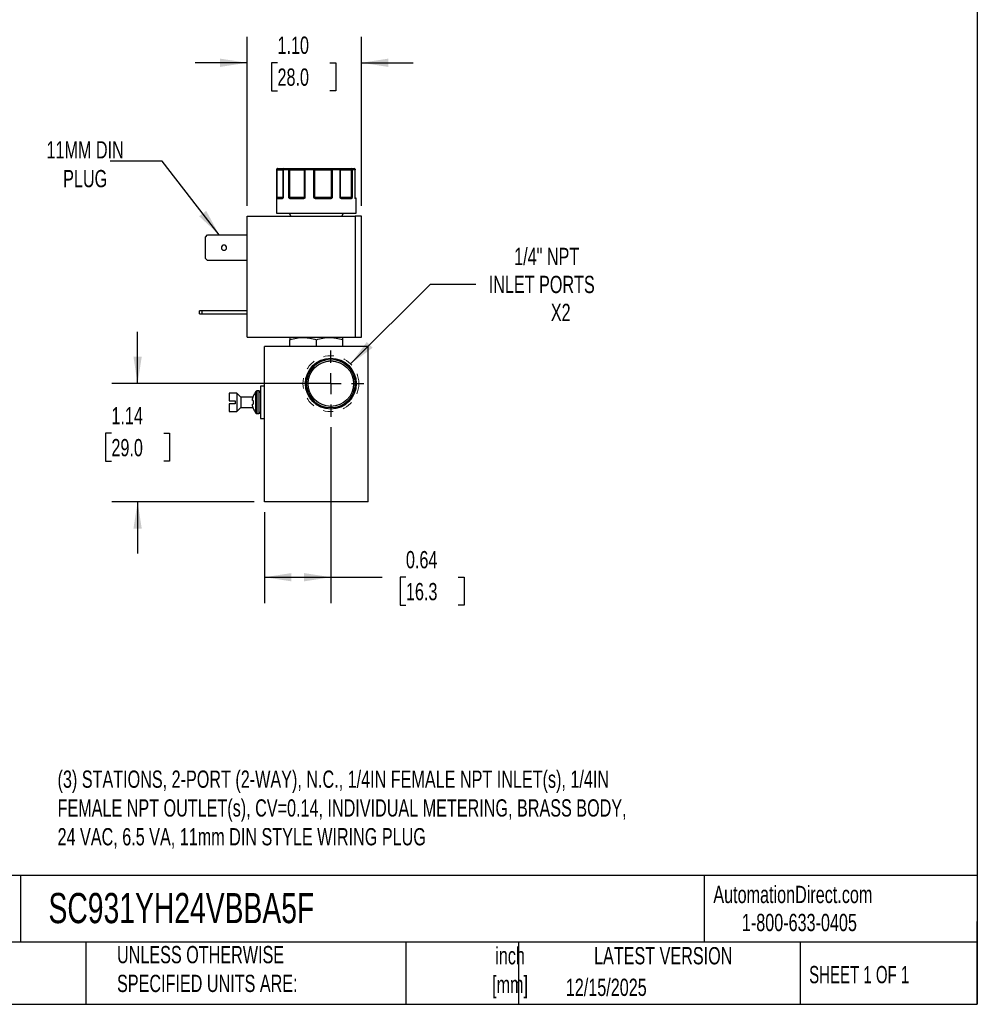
# Model space of a CAD drawing. Header units: inches. Extents: x 0.5 to 22.6, y 0.5 to 16.5.
# Tile 14 of 20: x 12.3 to 21.5, y 0.5 to 10. Entities that reach past the tile are written whole.
import ezdxf

# ---------------------------------------------------------------- set-up
doc = ezdxf.new("R2010")
doc.units = ezdxf.units.IN
doc.header["$LTSCALE"] = 2
doc.header["$MEASUREMENT"] = 0
for name, pattern in [('SLD-Center', [0.75, 0.6, -0.05, 0.05, -0.05]), ('SLD-Dashed', [0.075, 0.05, -0.025]), ('SLD-Solid', [0])]:
    doc.linetypes.add(name, pattern=pattern)
doc.layers.add('CENTER', color=40, linetype='SLD-Center')
doc.layers.add('DIMENSIONS', color=140, linetype='SLD-Solid', lineweight=25)
doc.layers.add('TEXT', color=140, linetype='SLD-Solid', lineweight=25)
doc.styles.add('SLDTEXTSTYLE0', font='TXT', dxfattribs={"width": 0.7})
doc.styles.add('SLDTEXTSTYLE1', font='TXT', dxfattribs={"width": 0.65})
doc.dimstyles.new('SLDDIMSTYLE1', dxfattribs={"dimtxt": 0.169922, "dimasz": 0.26, "dimexe": 0, "dimexo": 0.0625, "dimgap": 0.04248, "dimtad": 0, "dimtih": 1, "dimtoh": 1, "dimrnd": 1e-09, "dimdsep": 46, "dimtxsty": 'SLDTEXTSTYLE0', "dimsah": 1, "dimcen": 0.09, "dimadec": 0, "dimazin": 2, "dimtfac": 1, "dimtofl": 0, "dimtmove": 0, "dimatfit": 3, "dimfxl": 0, "dimfrac": 2, "dimtolj": 1, "dimtzin": 12, "dimarcsym": 0})
doc.dimstyles.new('SLDDIMSTYLE2', dxfattribs={"dimtxt": 0.169922, "dimasz": 0.26, "dimexe": 0, "dimexo": 0.0625, "dimgap": 0.04248, "dimtad": 0, "dimtih": 1, "dimtoh": 1, "dimrnd": 1e-09, "dimzin": 12, "dimdsep": 46, "dimtxsty": 'SLDTEXTSTYLE0', "dimsah": 1, "dimcen": 0, "dimadec": 0, "dimazin": 3, "dimtfac": 1, "dimtofl": 0, "dimtmove": 0, "dimatfit": 3, "dimfxl": 0, "dimfrac": 2, "dimtolj": 1, "dimtzin": 12, "dimarcsym": 0})
doc.dimstyles.new('SLDDIMSTYLE5', dxfattribs={"dimtxt": 0.169922, "dimasz": 0.26, "dimexe": 0, "dimexo": 0.0625, "dimgap": 0.04248, "dimtad": 0, "dimtih": 1, "dimtoh": 1, "dimrnd": 1e-09, "dimzin": 12, "dimdsep": 46, "dimtxsty": 'SLDTEXTSTYLE0', "dimsah": 1, "dimcen": 0.09, "dimadec": 0, "dimazin": 3, "dimtfac": 1, "dimtmove": 0, "dimatfit": 0, "dimfxl": 0, "dimfrac": 2, "dimtolj": 1, "dimtzin": 12, "dimarcsym": 0})
doc.dimstyles.new('SLDDIMSTYLE6', dxfattribs={"dimtxt": 0.169922, "dimasz": 0.26, "dimexe": 0, "dimexo": 0.0625, "dimgap": 0.04248, "dimtad": 0, "dimtih": 1, "dimtoh": 1, "dimrnd": 1e-09, "dimzin": 4, "dimdsep": 46, "dimtxsty": 'SLDTEXTSTYLE0', "dimsah": 1, "dimcen": 0.09, "dimadec": 0, "dimazin": 1, "dimtfac": 1, "dimtmove": 0, "dimatfit": 0, "dimfxl": 0, "dimfrac": 2, "dimtolj": 1, "dimtzin": 12, "dimarcsym": 0})
doc.dimstyles.new('SLDDIMSTYLE7', dxfattribs={"dimtxt": 0.18, "dimasz": 0.26, "dimexe": 0, "dimexo": 0.0625, "dimgap": 0, "dimtad": 0, "dimtih": 1, "dimtoh": 1, "dimdec": 0, "dimrnd": 1e-09, "dimzin": 0, "dimdsep": 46, "dimtxsty": 'Standard', "dimsah": 1, "dimcen": 0.09, "dimadec": 0, "dimazin": 0, "dimtfac": 0.26, "dimtdec": 0, "dimtofl": 0, "dimtmove": 0, "dimatfit": 3, "dimfxl": 0, "dimfrac": 2, "dimtolj": 1, "dimtzin": 0, "dimarcsym": 0})

# ---------------------------------------------------------------- blocks, each defined once
blk = doc.blocks.new('_D_8')
at = {"layer": 'DIMENSIONS'}
for p, q in [((15.2611, 6.0715), (15.2611, 4.3723)), ((14.6211, 5.2505), (14.6211, 4.3723)), ((14.6211, 4.6223), (15.2611, 4.6223)), ((15.2611, 4.6223), (15.7556, 4.6223)), ((15.9858, 4.6223), (15.9288, 4.6223)), ((15.9288, 4.6223), (15.9288, 4.3522)), ((16.4908, 4.6223), (16.5478, 4.6223)), ((16.5478, 4.6223), (16.5478, 4.3522)), ((15.9288, 4.3522), (15.9858, 4.3522)), ((16.5478, 4.3522), (16.4908, 4.3522))]:
    blk.add_line(p, q, dxfattribs=at)
for points in [[(14.6211, 4.6223), (14.8811, 4.5823), (14.8811, 4.6623)], [(15.2611, 4.6223), (15.0011, 4.6623), (15.0011, 4.5823)]]:
    blk.add_solid(points, dxfattribs=at)
at = {"layer": 'DIMENSIONS', "char_height": 0.16667, "attachment_point": 1, "style": 'SLDTEXTSTYLE0'}
for s, insert in [('0.64', (15.9858, 4.8751)), ('16.3', (15.9858, 4.567))]:
    blk.add_mtext(s, dxfattribs=dict(at, insert=insert))
blk = doc.blocks.new('_D_9')
at = {"layer": 'DIMENSIONS'}
for p, q in [((13.3959, 6.4905), (13.3959, 6.9905)), ((15.1611, 6.4905), (13.1459, 6.4905)), ((13.1434, 6.0115), (13.0864, 6.0115)), ((13.0864, 6.0115), (13.0864, 5.7414)), ((13.6484, 6.0115), (13.7054, 6.0115)), ((13.7054, 6.0115), (13.7054, 5.7414)), ((13.0864, 5.7414), (13.1434, 5.7414)), ((13.7054, 5.7414), (13.6484, 5.7414)), ((14.5211, 5.3505), (13.1459, 5.3505)), ((13.3959, 5.3505), (13.3959, 4.8505))]:
    blk.add_line(p, q, dxfattribs=at)
for points in [[(13.3959, 6.4905), (13.4359, 6.7505), (13.3559, 6.7505)], [(13.3959, 5.3505), (13.3559, 5.0905), (13.4359, 5.0905)]]:
    blk.add_solid(points, dxfattribs=at)
at = {"layer": 'DIMENSIONS', "char_height": 0.16667, "attachment_point": 1, "style": 'SLDTEXTSTYLE0'}
for s, insert in [('1.14', (13.1434, 6.2644)), ('29.0', (13.1434, 5.9563))]:
    blk.add_mtext(s, dxfattribs=dict(at, insert=insert))
blk = doc.blocks.new('_D_10')
at = {"layer": 'DIMENSIONS'}
for p, q in [((15.4519, 6.6813), (16.2223, 7.4517)), ((16.2223, 7.4517), (16.6598, 7.4517))]:
    blk.add_line(p, q, dxfattribs=at)
blk.add_solid([(15.4519, 6.6813), (15.6641, 6.8368), (15.6075, 6.8934)], dxfattribs=at)
at = {"layer": 'DIMENSIONS', "attachment_point": 1, "style": 'SLDTEXTSTYLE0'}
for s, insert, char_height in [('1/4" NPT', (17.0304, 7.8016), 0.16667), ('INLET PORTS', (16.7848, 7.5315), 0.166667), ('X2', (17.3841, 7.2614), 0.16667)]:
    blk.add_mtext(s, dxfattribs=dict(at, insert=insert, char_height=char_height))
blk = doc.blocks.new('_D_11')
at = {"layer": 'DIMENSIONS'}
for p, q in [((14.4518, 8.2059), (14.4518, 9.8377)), ((15.5558, 8.2059), (15.5558, 9.8377)), ((14.4518, 9.5877), (13.9518, 9.5877)), ((14.7462, 9.5877), (14.6891, 9.5877)), ((14.6891, 9.5877), (14.6891, 9.3177)), ((15.2511, 9.5877), (15.3082, 9.5877)), ((15.3082, 9.5877), (15.3082, 9.3177)), ((15.5558, 9.5877), (16.0558, 9.5877)), ((14.6891, 9.3177), (14.7462, 9.3177)), ((15.3082, 9.3177), (15.2511, 9.3177))]:
    blk.add_line(p, q, dxfattribs=at)
for points in [[(14.4518, 9.5877), (14.1918, 9.6277), (14.1918, 9.5477)], [(15.5558, 9.5877), (15.8158, 9.5477), (15.8158, 9.6277)]]:
    blk.add_solid(points, dxfattribs=at)
at = {"layer": 'DIMENSIONS', "char_height": 0.16667, "attachment_point": 1, "style": 'SLDTEXTSTYLE0'}
for s, insert in [('1.10', (14.7462, 9.8406)), ('28.0', (14.7462, 9.5325))]:
    blk.add_mtext(s, dxfattribs=dict(at, insert=insert))
blk = doc.blocks.new('SW_CENTERMARKSYMBOL_6')
at = {"layer": 'CENTER', "color": 0}
for p, q in [((0, 0.2), (0, 0.319)), ((0, 0), (0, 0.1)), ((-0.2, 0), (-0.319, 0)), ((0, 0), (-0.1, 0)), ((0, 0), (0, -0.1)), ((0, 0), (0.1, 0)), ((0.2, 0), (0.319, 0)), ((0, -0.2), (0, -0.319))]:
    blk.add_line(p, q, dxfattribs=at)

msp = doc.modelspace()

# ---------------------------------------------------------------- linework, layer by layer
for p, q in [((14.7361, 8.5559), (14.7361, 8.1359)), ((14.7386, 8.5559), (14.7361, 8.5559)), ((14.7386, 8.2859), (14.7386, 8.5559)), ((14.7432, 8.5559), (14.7386, 8.5559)), ((14.7432, 8.2859), (14.7432, 8.5559)), ((14.7432, 8.5559), (14.7982, 8.5559)), ((14.7982, 8.5559), (14.7982, 8.2859)), ((14.7998, 8.5559), (14.7982, 8.5559)), ((14.7998, 8.5559), (14.7998, 8.2859)), ((14.8564, 8.5559), (14.7998, 8.5559)), ((14.8564, 8.2859), (14.8564, 8.5559)), ((14.8646, 8.5559), (14.8564, 8.5559)), ((14.8646, 8.2859), (14.8646, 8.5559)), ((14.8646, 8.5559), (15.005, 8.5559)), ((15.0114, 8.5559), (15.005, 8.5559)), ((15.005, 8.5559), (15.005, 8.2859)), ((15.0114, 8.5559), (15.0114, 8.2859)), ((15.0981, 8.5559), (15.0114, 8.5559)), ((15.0981, 8.2859), (15.0981, 8.5559)), ((15.1061, 8.5559), (15.0981, 8.5559)), ((15.1061, 8.2859), (15.1061, 8.5559)), ((15.1061, 8.5559), (15.2656, 8.5559)), ((15.2656, 8.5559), (15.2656, 8.2859)), ((15.2742, 8.5559), (15.2656, 8.5559)), ((15.2742, 8.5559), (15.2742, 8.2859)), ((15.3505, 8.5559), (15.2742, 8.5559)), ((15.3505, 8.2859), (15.3505, 8.5559)), ((15.3545, 8.5559), (15.3505, 8.5559)), ((15.3545, 8.2859), (15.3545, 8.5559)), ((15.3545, 8.5559), (15.4587, 8.5559)), ((15.4587, 8.5559), (15.4587, 8.2859)), ((15.4655, 8.5559), (15.4587, 8.5559)), ((15.4655, 8.5559), (15.4655, 8.2859)), ((15.4956, 8.5559), (15.4655, 8.5559)), ((15.4956, 8.2859), (15.4956, 8.5559)), ((15.4959, 8.5559), (15.4956, 8.5559)), ((15.4959, 8.2859), (15.4959, 8.5559)), ((14.7386, 8.2859), (14.7432, 8.2859)), ((14.7913, 8.2759), (14.7408, 8.2759)), ((14.7982, 8.2859), (14.7432, 8.2859)), ((14.7964, 8.2812), (14.7956, 8.2809)), ((14.7964, 8.2814), (14.7977, 8.2837)), ((14.7982, 8.2859), (14.7998, 8.2859)), ((14.8564, 8.2859), (14.8646, 8.2859)), ((15.005, 8.2859), (14.8646, 8.2859)), ((14.9962, 8.2759), (14.8682, 8.2759)), ((15.005, 8.2859), (15.0114, 8.2859)), ((15.0981, 8.2859), (15.1061, 8.2859)), ((15.2656, 8.2859), (15.1061, 8.2859)), ((15.2595, 8.2759), (15.1139, 8.2759)), ((15.2656, 8.2859), (15.2742, 8.2859)), ((15.3505, 8.2859), (15.3545, 8.2859)), ((15.4587, 8.2859), (15.3545, 8.2859)), ((15.4581, 8.2759), (15.3631, 8.2759)), ((15.4587, 8.2859), (15.4655, 8.2859)), ((15.4956, 8.2859), (15.4959, 8.2859)), ((15.5061, 8.2759), (15.499, 8.2759)), ((15.5061, 8.1359), (15.5061, 8.2759)), ((14.4518, 6.9389), (14.4518, 8.1059)), ((14.4518, 8.1059), (15.4958, 8.1059)), ((14.7361, 8.1359), (15.5061, 8.1359)), ((14.8576, 8.1359), (14.8749, 8.1059)), ((15.3673, 8.1059), (15.3846, 8.1359)), ((15.4958, 8.1059), (15.4958, 6.9389)), ((15.5558, 8.1059), (15.4958, 8.1059)), ((15.5558, 6.9389), (15.5558, 8.1059)), ((14.0498, 7.9057), (14.071, 7.9269)), ((14.0498, 7.7001), (14.0498, 7.9057)), ((14.071, 7.9269), (14.4518, 7.9269)), ((14.071, 7.6789), (14.0498, 7.7001)), ((14.4518, 7.6789), (14.071, 7.6789)), ((13.9938, 7.1639), (13.9938, 7.1949)), ((14.015, 7.1949), (13.9938, 7.1949)), ((13.9938, 7.1639), (14.015, 7.1639)), ((14.015, 7.1949), (14.015, 7.1639)), ((14.4518, 7.1949), (14.015, 7.1949)), ((14.015, 7.1639), (14.4518, 7.1639)), ((14.4518, 6.9389), (15.4958, 6.9389)), ((14.8692, 6.9389), (14.8652, 6.9366)), ((15.377, 6.9366), (15.3731, 6.9389)), ((15.4958, 6.9389), (15.5558, 6.9389)), ((14.6211, 5.3505), (14.6211, 6.8505)), ((15.6211, 6.8505), (14.6211, 6.8505)), ((14.8652, 6.8505), (14.8652, 6.9138)), ((15.1211, 6.8505), (15.1211, 6.9138)), ((15.377, 6.8505), (15.377, 6.9138)), ((15.6211, 5.3505), (15.6211, 6.8505)), ((14.6211, 6.4665), (14.5811, 6.4665)), ((14.5811, 6.4665), (14.5811, 6.1545)), ((14.3536, 6.398), (14.2811, 6.398)), ((14.2811, 6.398), (14.2811, 6.3255)), ((14.3911, 6.3605), (14.3536, 6.398)), ((14.3536, 6.398), (14.3536, 6.223)), ((14.5119, 6.3701), (14.5119, 6.3677)), ((14.5667, 6.42), (14.548, 6.42)), ((14.548, 6.42), (14.548, 6.201)), ((14.5667, 6.42), (14.5667, 6.201)), ((14.2811, 6.3255), (14.3361, 6.3255)), ((14.2811, 6.2955), (14.2811, 6.223)), ((14.3361, 6.2955), (14.2811, 6.2955)), ((14.3361, 6.3255), (14.3361, 6.3105)), ((14.3361, 6.3105), (14.3361, 6.2955)), ((14.51, 6.3605), (14.3911, 6.3605)), ((14.3911, 6.3605), (14.3911, 6.2605)), ((14.5119, 6.327), (14.5119, 6.3105)), ((14.5119, 6.3105), (14.5119, 6.2939)), ((14.2811, 6.223), (14.3536, 6.223)), ((14.3536, 6.223), (14.3911, 6.2605)), ((14.3911, 6.2605), (14.51, 6.2605)), ((14.5119, 6.2532), (14.5119, 6.2508)), ((14.548, 6.201), (14.5667, 6.201)), ((14.5811, 6.1545), (14.6211, 6.1545)), ((15.6211, 5.3505), (14.6211, 5.3505))]:
    msp.add_line(p, q)
at = {"flags": 128}
for points in [[(14.8682, 8.2759), (14.8683, 8.2769), (14.8684, 8.2778), (14.8687, 8.2787), (14.8692, 8.2794), (14.8697, 8.28), (14.8702, 8.2805), (14.8708, 8.2808), (14.8715, 8.2809)], [(14.9962, 8.2759), (14.9962, 8.2769), (14.9963, 8.2778), (14.9965, 8.2787), (14.9967, 8.2794), (14.9969, 8.28), (14.9972, 8.2805), (14.9975, 8.2808), (14.9978, 8.2809)], [(15.2595, 8.2759), (15.2595, 8.2769), (15.2594, 8.2778), (15.2592, 8.2787), (15.259, 8.2794), (15.2587, 8.28), (15.2584, 8.2805), (15.2581, 8.2808), (15.2577, 8.2809)], [(15.3631, 8.2759), (15.363, 8.2769), (15.3628, 8.2778), (15.3625, 8.2787), (15.3621, 8.2794), (15.3617, 8.28), (15.3611, 8.2805), (15.3605, 8.2808), (15.3599, 8.2809)], [(15.4969, 8.2801), (15.4968, 8.2804), (15.4967, 8.2808)]]:
    msp.add_lwpolyline(points, dxfattribs=at)
at = {"color": 7, "linetype": 'SLD-Dashed', "lineweight": 18}
msp.add_circle((15.2611, 6.4905), 0.2699, dxfattribs=at)
for radius in [0.2457, 0.234, 0.219]:
    msp.add_circle((15.2611, 6.4905), radius)
for centre, radius, start, end in [((14.7461, 8.5559), 0.01, 90, 180), ((14.8082, 8.5559), 0.01, 90.51531, 180), ((15.4859, 8.5559), 0.01, 0, 89.97293), ((14.7439, 8.2781), 0.00451, 107.92872, 170.04749), ((14.7458, 8.2759), 0.00497, 90.35165, 180.34738), ((14.7355, 8.2857), 0.0077, 334.10893, 1.12435), ((14.796, 8.2762), 0.00468, 94.76017, 184.07609), ((14.7991, 8.2802), 0.00297, 150.37435, 206.63588), ((14.7932, 8.2859), 0.005, 333.9855, 0), ((14.8686, 8.2744), 0.00879, 115.09392, 149.62823), ((14.8929, 8.2857), 0.0283, 179.57898, 186.71527), ((14.9997, 8.2859), 0.00521, 318.04613, 0.33517), ((15.0115, 8.2842), 0.00808, 192.8266, 221.07682), ((15.1711, 8.2276), 0.0843, 139.43736, 142.51373), ((15.1121, 8.2858), 0.006, 179.08503, 214.7124), ((15.1811, 8.2771), 0.0671, 176.79786, 181.06639), ((15.2569, 8.2857), 0.00867, 337.28817, 1.09595), ((15.2575, 8.2712), 0.0134, 34.67236, 56.16715), ((15.3595, 8.2859), 0.005, 179.99607, 224.63667), ((15.3531, 8.281), 0.0032, 318.07271, 25.41426), ((15.4534, 8.2762), 0.00472, 356.44605, 85.93845), ((15.4766, 8.2857), 0.0179, 179.35408, 190.65511), ((15.4568, 8.2764), 0.00635, 22.66314, 69.92586), ((15.5009, 8.2859), 0.005, 180, 189.25209), ((15.4939, 8.2759), 0.00503, 359.84609, 54.88208), ((15.494, 8.2794), 0.00307, 350.12107, 14.33424), ((15.5011, 8.2759), 0.005, 0, 90), ((14.2298, 7.8029), 0.025, 90, 270), ((14.2298, 7.8029), 0.025, 270, 90), ((14.671, 6.3105), 0.1699, 142.2811, 159.45914), ((14.548, 6.4056), 0.0144, 90, 142.26379), ((14.5667, 6.4056), 0.0144, 0, 90), ((14.671, 6.3105), 0.1699, 200.54086, 217.7187), ((14.548, 6.2154), 0.0144, 217.72518, 270), ((14.5667, 6.2154), 0.0144, 270, 0)]:
    msp.add_arc(centre, radius, start, end)
for points in [[(14.7486, 8.5659), (14.7431, 8.5659), (14.7386, 8.5614), (14.7386, 8.5559)], [(14.8082, 8.5659), (14.824, 8.5659), (14.8425, 8.5659), (14.8633, 8.5659)], [(14.8633, 8.5659), (14.8595, 8.5659), (14.8564, 8.5614), (14.8564, 8.5559)], [(15.0114, 8.5559), (15.0114, 8.5614), (15.0126, 8.5659), (15.0142, 8.5659)], [(15.0142, 8.5659), (15.0417, 8.5659), (15.07, 8.5659), (15.0987, 8.5659)], [(15.0987, 8.5659), (15.0983, 8.5659), (15.0981, 8.5614), (15.0981, 8.5559)], [(15.2703, 8.5659), (15.2966, 8.5659), (15.3215, 8.5659), (15.3445, 8.5659)], [(15.3445, 8.5659), (15.3478, 8.5659), (15.3505, 8.5614), (15.3505, 8.5559)], [(15.4655, 8.5559), (15.4655, 8.5614), (15.4615, 8.5659), (15.4565, 8.5659)], [(15.4565, 8.5659), (15.4694, 8.5659), (15.4792, 8.5659), (15.4859, 8.5659)], [(14.7386, 8.2859), (14.7391, 8.2846), (14.7411, 8.2833), (14.7425, 8.2824)], [(14.7425, 8.2824), (14.7433, 8.2813), (14.7445, 8.2809), (14.7457, 8.2809)], [(14.7457, 8.2809), (14.7534, 8.2809), (14.7703, 8.2809), (14.7956, 8.2809)], [(14.7977, 8.2837), (14.7975, 8.2832), (14.7974, 8.2828), (14.7973, 8.2824)], [(14.7998, 8.2859), (14.7986, 8.2851), (14.798, 8.2844), (14.7977, 8.2837)], [(14.8564, 8.2859), (14.8591, 8.2846), (14.8625, 8.2833), (14.8648, 8.2824)], [(14.8648, 8.2824), (14.8666, 8.2813), (14.869, 8.2809), (14.8715, 8.2809)], [(14.8715, 8.2809), (14.9085, 8.2809), (14.9514, 8.2809), (14.9978, 8.2809)], [(14.9978, 8.2809), (14.9999, 8.2809), (15.002, 8.2813), (15.0036, 8.2824)], [(15.0036, 8.2824), (15.0053, 8.2833), (15.0078, 8.2846), (15.0114, 8.2859)], [(15.0981, 8.2859), (15.1018, 8.2846), (15.1049, 8.2833), (15.1071, 8.2824)], [(15.1071, 8.2824), (15.109, 8.2813), (15.1115, 8.2809), (15.114, 8.2809)], [(15.114, 8.2809), (15.1631, 8.2809), (15.2119, 8.2809), (15.2577, 8.2809)], [(15.2577, 8.2809), (15.2604, 8.2809), (15.263, 8.2813), (15.2649, 8.2824)], [(15.2649, 8.2824), (15.2673, 8.2833), (15.2708, 8.2846), (15.2742, 8.2859)], [(15.3505, 8.2859), (15.3535, 8.2846), (15.355, 8.2833), (15.356, 8.2824)], [(15.356, 8.2824), (15.3571, 8.2813), (15.3585, 8.2809), (15.3599, 8.2809)], [(15.3599, 8.2809), (15.3981, 8.2809), (15.4299, 8.2809), (15.4537, 8.2809)], [(15.4537, 8.2809), (15.4557, 8.2809), (15.4576, 8.2813), (15.459, 8.2824)], [(15.459, 8.2824), (15.4609, 8.2833), (15.4638, 8.2846), (15.4655, 8.2859)], [(15.4956, 8.2859), (15.496, 8.2852), (15.496, 8.2846), (15.4958, 8.284)], [(14.8652, 6.9366), (14.8652, 6.9366), (14.8652, 6.9277), (14.8652, 6.9138)], [(15.377, 6.9138), (15.377, 6.9277), (15.377, 6.9366), (15.377, 6.9366)], [(14.5039, 6.3331), (14.5041, 6.3344), (14.5043, 6.3371), (14.5046, 6.3397), (14.5048, 6.341)], [(14.5039, 6.3331), (14.5039, 6.3323), (14.5039, 6.3316), (14.5039, 6.3312)], [(14.5048, 6.3279), (14.5046, 6.3285), (14.5043, 6.3296), (14.5041, 6.3307), (14.5039, 6.3312)], [(14.5039, 6.2897), (14.5041, 6.2902), (14.5043, 6.2913), (14.5046, 6.2925), (14.5048, 6.293)], [(14.5039, 6.2897), (14.5039, 6.2893), (14.5039, 6.2886), (14.5039, 6.2878)], [(14.5048, 6.2799), (14.5046, 6.2812), (14.5043, 6.2838), (14.5041, 6.2865), (14.5039, 6.2878)], [(14.5048, 6.341), (14.5049, 6.3414), (14.5049, 6.3419), (14.505, 6.3423)], [(14.505, 6.3276), (14.5049, 6.3276), (14.5049, 6.3277), (14.5048, 6.3279)], [(14.5048, 6.293), (14.5049, 6.2932), (14.5049, 6.2933), (14.505, 6.2933)], [(14.505, 6.2786), (14.5049, 6.279), (14.5049, 6.2795), (14.5048, 6.2799)]]:
    msp.add_open_spline(points, degree=3)
for points, knots in [([(14.7432, 8.5559), (14.7433, 8.5565), (14.7433, 8.5578), (14.7436, 8.5596), (14.7441, 8.5614), (14.7449, 8.5633), (14.7464, 8.5653), (14.7478, 8.5657), (14.7486, 8.5659)], [0, 0, 0, 0, 0.11953, 0.241123, 0.367647, 0.501341, 0.708539, 1, 1, 1, 1]), ([(14.7486, 8.5659), (14.7548, 8.5659), (14.7673, 8.5659), (14.7834, 8.5659), (14.7966, 8.5659), (14.805, 8.5659), (14.8075, 8.5659), (14.808, 8.5659)], [0, 0, 0, 0, 0.227718, 0.455538, 0.696198, 0.937067, 1, 1, 1, 1]), ([(14.7998, 8.5559), (14.7998, 8.5585), (14.8007, 8.5611), (14.8038, 8.5648), (14.806, 8.5659), (14.8082, 8.5659)], [0, 0, 0, 0, 0.5, 0.5, 1, 1, 1, 1]), ([(14.8646, 8.5559), (14.8646, 8.5565), (14.8646, 8.5578), (14.8645, 8.5596), (14.8644, 8.5614), (14.8642, 8.5633), (14.8638, 8.5653), (14.8635, 8.5657), (14.8633, 8.5659)], [0, 0, 0, 0, 0.12018, 0.243699, 0.370706, 0.501329, 0.711213, 1, 1, 1, 1]), ([(14.8633, 8.5659), (14.8658, 8.5659), (14.8709, 8.5659), (14.8784, 8.5659), (14.886, 8.5659), (14.8936, 8.5659), (14.9011, 8.5659), (14.9141, 8.5659), (14.9321, 8.5659), (14.954, 8.5659), (14.9738, 8.5659), (14.9889, 8.5659), (15, 8.5659), (15.008, 8.5659), (15.0121, 8.5659), (15.0142, 8.5659)], [0, 0, 0, 0, 0.040712, 0.081199, 0.121575, 0.161957, 0.202462, 0.243205, 0.371568, 0.500042, 0.628406, 0.75688, 0.838051, 0.918781, 1, 1, 1, 1]), ([(15.0142, 8.5659), (15.0137, 8.5659), (15.0127, 8.5658), (15.0104, 8.5652), (15.0076, 8.5634), (15.0057, 8.5603), (15.005, 8.5577), (15.005, 8.5565), (15.005, 8.5559)], [0, 0, 0, 0, 0.111803, 0.190688, 0.499452, 0.759073, 0.885608, 1, 1, 1, 1]), ([(15.1061, 8.5559), (15.106, 8.5565), (15.106, 8.5577), (15.1056, 8.5595), (15.1049, 8.5613), (15.104, 8.5629), (15.1028, 8.5643), (15.1015, 8.5652), (15.1001, 8.5658), (15.0992, 8.5658), (15.0987, 8.5659)], [0, 0, 0, 0, 0.1164407, 0.2344912, 0.3609042, 0.5000152, 0.6203524, 0.7600082, 0.859428, 1, 1, 1, 1]), ([(15.0987, 8.5659), (15.1004, 8.5659), (15.1039, 8.5659), (15.1094, 8.5659), (15.1152, 8.5659), (15.1213, 8.5659), (15.1276, 8.5659), (15.1388, 8.5659), (15.1558, 8.5659), (15.1792, 8.5659), (15.2032, 8.5659), (15.2244, 8.5659), (15.2421, 8.5659), (15.2566, 8.5659), (15.2657, 8.5659), (15.2703, 8.5659)], [0, 0, 0, 0, 0.0407122, 0.0811988, 0.1215751, 0.1619575, 0.2024623, 0.2432047, 0.371568, 0.5000423, 0.6284057, 0.75688, 0.838051, 0.9187806, 1, 1, 1, 1]), ([(15.2703, 8.5659), (15.27, 8.5658), (15.2694, 8.5658), (15.2686, 8.5652), (15.2679, 8.5646), (15.2674, 8.5638), (15.2666, 8.5623), (15.2658, 8.5598), (15.2657, 8.5571), (15.2656, 8.5559)], [0, 0, 0, 0, 0.127074, 0.240811, 0.340983, 0.427706, 0.501333, 0.759176, 1, 1, 1, 1]), ([(15.2742, 8.5559), (15.2742, 8.5585), (15.2738, 8.5611), (15.2723, 8.5648), (15.2713, 8.5659), (15.2703, 8.5659)], [0, 0, 0, 0, 0.5, 0.5, 1, 1, 1, 1]), ([(15.3545, 8.5559), (15.3545, 8.5562), (15.3545, 8.5568), (15.3543, 8.558), (15.3537, 8.5603), (15.352, 8.5628), (15.3488, 8.5653), (15.3461, 8.5657), (15.3445, 8.5659)], [0, 0, 0, 0, 0.0575914, 0.1171214, 0.2411285, 0.500835, 0.6945345, 1, 1, 1, 1]), ([(15.3445, 8.5659), (15.3447, 8.5659), (15.3449, 8.5659), (15.3459, 8.5659), (15.3472, 8.5659), (15.3489, 8.5659), (15.351, 8.5659), (15.3553, 8.5659), (15.3633, 8.5659), (15.3772, 8.5659), (15.3943, 8.5659), (15.4116, 8.5659), (15.4276, 8.5659), (15.4418, 8.5659), (15.4516, 8.5659), (15.4565, 8.5659)], [0, 0, 0, 0, 0.040712, 0.081199, 0.121575, 0.161957, 0.202462, 0.243205, 0.371568, 0.500042, 0.628406, 0.75688, 0.838051, 0.918781, 1, 1, 1, 1]), ([(15.4565, 8.5659), (15.4567, 8.5658), (15.4569, 8.5658), (15.4573, 8.5653), (15.4576, 8.5646), (15.4578, 8.5638), (15.4582, 8.5623), (15.4586, 8.5598), (15.4586, 8.5572), (15.4587, 8.5559)], [0, 0, 0, 0, 0.1260255, 0.23919, 0.3394345, 0.4267866, 0.5013303, 0.7576828, 1, 1, 1, 1]), ([(15.4859, 8.5659), (15.4884, 8.5659), (15.4909, 8.5648), (15.4946, 8.5611), (15.4956, 8.5585), (15.4956, 8.5559)], [0, 0, 0, 0, 0.5, 0.5, 1, 1, 1, 1]), ([(14.7394, 8.2789), (14.7393, 8.2793), (14.7392, 8.2803), (14.739, 8.282), (14.7388, 8.2839), (14.7387, 8.2852), (14.7386, 8.2859)], [0, 0, 0, 0, 0.236129, 0.498993, 0.712542, 1, 1, 1, 1]), ([(14.7408, 8.2759), (14.7406, 8.2759), (14.7404, 8.276), (14.74, 8.2766), (14.7397, 8.2775), (14.7395, 8.2784), (14.7394, 8.2789)], [0, 0, 0, 0, 0.270747, 0.52324, 0.763872, 1, 1, 1, 1]), ([(14.7964, 8.2789), (14.7962, 8.2785), (14.7956, 8.2777), (14.7946, 8.2769), (14.7936, 8.2763), (14.7925, 8.2759), (14.7917, 8.2759), (14.7913, 8.2759)], [0, 0, 0, 0, 0.188808, 0.379511, 0.575987, 0.781785, 1, 1, 1, 1]), ([(14.7998, 8.2859), (14.7995, 8.2851), (14.799, 8.2839), (14.7982, 8.282), (14.7974, 8.2803), (14.7968, 8.2793), (14.7964, 8.2789)], [0, 0, 0, 0, 0.291242, 0.500217, 0.762096, 1, 1, 1, 1]), ([(14.7977, 8.2837), (14.7975, 8.2834), (14.7972, 8.2827), (14.7966, 8.2818), (14.7964, 8.2814)], [0, 0, 0, 0, 0.4996787, 1, 1, 1, 1]), ([(14.7977, 8.2837), (14.7976, 8.2834), (14.7972, 8.2827), (14.7966, 8.2818), (14.7964, 8.2814)], [0, 0, 0, 0, 0.50714, 1, 1, 1, 1]), ([(14.861, 8.2789), (14.8606, 8.2793), (14.8597, 8.2803), (14.8586, 8.282), (14.8575, 8.2839), (14.8568, 8.2852), (14.8564, 8.2859)], [0, 0, 0, 0, 0.236129, 0.498993, 0.712542, 1, 1, 1, 1]), ([(14.8682, 8.2759), (14.8675, 8.2759), (14.8661, 8.276), (14.8642, 8.2766), (14.8625, 8.2775), (14.8615, 8.2784), (14.861, 8.2789)], [0, 0, 0, 0, 0.270747, 0.52324, 0.763872, 1, 1, 1, 1]), ([(15.0054, 8.2789), (15.0049, 8.2785), (15.0039, 8.2777), (15.0022, 8.2769), (15.0003, 8.2763), (14.9983, 8.2759), (14.9969, 8.2759), (14.9962, 8.2759)], [0, 0, 0, 0, 0.1888076, 0.3795113, 0.575987, 0.7817848, 1, 1, 1, 1]), ([(15.0114, 8.2859), (15.0108, 8.2851), (15.01, 8.2839), (15.0085, 8.282), (15.0071, 8.2803), (15.006, 8.2793), (15.0054, 8.2789)], [0, 0, 0, 0, 0.2912416, 0.5002174, 0.7620959, 1, 1, 1, 1]), ([(15.1043, 8.2789), (15.1037, 8.2793), (15.1025, 8.2803), (15.101, 8.282), (15.0995, 8.2839), (15.0986, 8.2852), (15.0981, 8.2859)], [0, 0, 0, 0, 0.2361294, 0.4989929, 0.7125421, 1, 1, 1, 1]), ([(15.1139, 8.2759), (15.113, 8.2759), (15.1112, 8.276), (15.1086, 8.2766), (15.1063, 8.2775), (15.1049, 8.2784), (15.1043, 8.2789)], [0, 0, 0, 0, 0.270747, 0.52324, 0.763872, 1, 1, 1, 1]), ([(15.2685, 8.2789), (15.268, 8.2785), (15.267, 8.2777), (15.2654, 8.2769), (15.2635, 8.2763), (15.2616, 8.2759), (15.2602, 8.2759), (15.2595, 8.2759)], [0, 0, 0, 0, 0.188808, 0.379511, 0.575987, 0.781785, 1, 1, 1, 1]), ([(15.2742, 8.2859), (15.2737, 8.2851), (15.2729, 8.2839), (15.2715, 8.282), (15.2702, 8.2803), (15.269, 8.2793), (15.2685, 8.2789)], [0, 0, 0, 0, 0.291242, 0.500217, 0.762096, 1, 1, 1, 1]), ([(15.3554, 8.2789), (15.355, 8.2793), (15.354, 8.2803), (15.3528, 8.282), (15.3517, 8.2839), (15.3509, 8.2852), (15.3505, 8.2859)], [0, 0, 0, 0, 0.236129, 0.498993, 0.712542, 1, 1, 1, 1]), ([(15.3631, 8.2759), (15.3623, 8.2759), (15.3609, 8.276), (15.3589, 8.2766), (15.3571, 8.2775), (15.356, 8.2784), (15.3554, 8.2789)], [0, 0, 0, 0, 0.270747, 0.52324, 0.763872, 1, 1, 1, 1]), ([(15.4626, 8.2789), (15.4624, 8.2785), (15.4619, 8.2777), (15.4611, 8.2769), (15.4601, 8.2763), (15.4591, 8.2759), (15.4584, 8.2759), (15.4581, 8.2759)], [0, 0, 0, 0, 0.188808, 0.379511, 0.575987, 0.781785, 1, 1, 1, 1]), ([(15.4655, 8.2859), (15.4652, 8.2851), (15.4648, 8.2839), (15.4642, 8.282), (15.4635, 8.2803), (15.4629, 8.2793), (15.4626, 8.2789)], [0, 0, 0, 0, 0.291242, 0.500217, 0.762096, 1, 1, 1, 1]), ([(15.497, 8.2789), (15.4969, 8.2793), (15.4966, 8.2803), (15.4963, 8.282), (15.4959, 8.2839), (15.4957, 8.2852), (15.4956, 8.2859)], [0, 0, 0, 0, 0.2361294, 0.4989929, 0.7125421, 1, 1, 1, 1]), ([(15.5003, 8.2809), (15.5006, 8.2809), (15.5011, 8.2809), (15.4981, 8.2809), (15.4965, 8.2809)], [0, 0, 0, 0, 0.452021, 1, 1, 1, 1]), ([(15.4971, 8.2796), (15.4971, 8.2796), (15.4972, 8.2795), (15.4971, 8.2798), (15.4969, 8.2801)], [0, 0, 0, 0, 0.0507311, 1, 1, 1, 1]), ([(15.499, 8.2759), (15.4988, 8.2759), (15.4984, 8.276), (15.4979, 8.2766), (15.4974, 8.2775), (15.4971, 8.2784), (15.497, 8.2789)], [0, 0, 0, 0, 0.270747, 0.52324, 0.763872, 1, 1, 1, 1]), ([(14.8652, 6.9138), (14.8861, 6.9207), (14.9072, 6.9265), (14.9497, 6.9344), (14.9712, 6.9366), (15.0038, 6.9366), (15.0147, 6.9361), (15.0364, 6.934), (15.0471, 6.9325), (15.0791, 6.9265), (15.1002, 6.9207), (15.1211, 6.9138)], [0, 0, 0, 0, 0.25, 0.25, 0.5, 0.5, 0.625, 0.625, 0.75, 0.75, 1, 1, 1, 1]), ([(15.1211, 6.9138), (15.142, 6.9207), (15.1631, 6.9265), (15.2056, 6.9344), (15.2271, 6.9366), (15.2597, 6.9366), (15.2706, 6.9361), (15.2923, 6.934), (15.303, 6.9325), (15.335, 6.9265), (15.3561, 6.9207), (15.377, 6.9138)], [0, 0, 0, 0, 0.25, 0.25, 0.5, 0.5, 0.625, 0.625, 0.75, 0.75, 1, 1, 1, 1]), ([(14.505, 6.3423), (14.5055, 6.3445), (14.5063, 6.3488), (14.5079, 6.3552), (14.5098, 6.3615), (14.5112, 6.3656), (14.5119, 6.3677)], [0, 0, 0, 0, 0.2501883, 0.5, 0.7498117, 1, 1, 1, 1]), ([(14.5366, 6.2065), (14.5366, 6.2065), (14.5366, 6.2531), (14.5366, 6.3678), (14.5366, 6.4144), (14.5366, 6.4144)], [0, 0, 0, 0, 0.5, 0.5, 1, 1, 1, 1]), ([(14.5119, 6.327), (14.5112, 6.3271), (14.5098, 6.3272), (14.5079, 6.3274), (14.5063, 6.3275), (14.5055, 6.3276), (14.505, 6.3276)], [0, 0, 0, 0, 0.250188, 0.5, 0.749812, 1, 1, 1, 1]), ([(14.505, 6.2933), (14.5055, 6.2933), (14.5063, 6.2934), (14.5079, 6.2936), (14.5098, 6.2937), (14.5112, 6.2938), (14.5119, 6.2939)], [0, 0, 0, 0, 0.2501883, 0.5, 0.7498117, 1, 1, 1, 1]), ([(14.5119, 6.2532), (14.5112, 6.2553), (14.5098, 6.2594), (14.5079, 6.2657), (14.5063, 6.2721), (14.5055, 6.2764), (14.505, 6.2786)], [0, 0, 0, 0, 0.250188, 0.5, 0.749812, 1, 1, 1, 1])]:
    msp.add_open_spline(points, degree=3, knots=knots)
at = {"layer": 'TEXT'}
for p, q in [((21.5, 16.5), (21.5, 0.5)), ((21.5, 1.7422), (0.5, 1.7422)), ((12.2645, 1.7422), (12.2645, 1.1)), ((18.8642, 1.7422), (18.8642, 1.1)), ((21.5, 0.5), (21.5, 1.3)), ((21.5, 1.1), (0.5, 1.1)), ((12.8961, 1.1), (12.8961, 0.5)), ((15.9862, 1.1), (15.9862, 0.5)), ((17.0718, 1.1), (17.0718, 0.5)), ((19.7912, 1.1), (19.7912, 0.5)), ((0.5, 0.5), (21.5, 0.5))]:
    msp.add_line(p, q, dxfattribs=at)

# ---------------------------------------------------------------- block references
at = {"layer": 'CENTER'}
msp.add_blockref('SW_CENTERMARKSYMBOL_6', (15.2611, 6.4905), dxfattribs=at)

# ---------------------------------------------------------------- texts
at = {"layer": 'TEXT'}
for s, insert, char_height, attachment_point, style in [('11MM DIN^JPLUG', (12.8899, 8.8309), 0.166667, 2, 'SLDTEXTSTYLE0'), ('(3) STATIONS, 2-PORT (2-WAY), N.C., 1/4IN FEMALE NPT INLET(s), 1/4IN ^JFEMALE NPT OUTLET(s), CV=0.14, INDIVIDUAL METERING, BRASS BODY, ^J24 VAC, 6.5 VA, 11mm DIN STYLE WIRING PLUG', (12.6235, 2.7564), 0.1666667, 1, 'SLDTEXTSTYLE0'), ('AutomationDirect.com', (18.9524, 1.6438), 0.166667, 1, 'SLDTEXTSTYLE0'), ('SC931YH24VBBA5F', (12.536, 1.5749), 0.291667, 1, 'SLDTEXTSTYLE0'), ('1-800-633-0405', (19.2277, 1.373), 0.166667, 1, 'SLDTEXTSTYLE0'), ('UNLESS OTHERWISE ^JSPECIFIED UNITS ARE:', (13.1975, 1.063), 0.166667, 1, 'SLDTEXTSTYLE0'), ('inch^J[mm]', (16.9905, 1.0521), 0.16667, 2, 'SLDTEXTSTYLE0'), ('LATEST VERSION', (18.4687, 1.0523), 0.166667, 2, 'SLDTEXTSTYLE0'), ('SHEET 1 OF 1', (19.8773, 0.8702), 0.166667, 1, 'SLDTEXTSTYLE1'), ('12/15/2025', (17.5286, 0.7473), 0.16667, 1, 'SLDTEXTSTYLE0')]:
    msp.add_mtext(s, dxfattribs=dict(at, insert=insert, char_height=char_height, attachment_point=attachment_point, style=style))

# ---------------------------------------------------------------- dimensions: what is measured, and where the dimension line sits
at = {"layer": 'DIMENSIONS'}
for base, p1, p2, dimstyle, picture, middle in [((14.4518, 9.5877), (15.5558, 8.1059), (14.4518, 8.1059), 'SLDDIMSTYLE6', '_D_11', (14.9987, 9.5877)), ((15.2611, 4.6223), (14.6211, 5.3505), (15.2611, 6.1715), 'SLDDIMSTYLE1', '_D_8', (16.2383, 4.6223))]:
    dim = msp.add_linear_dim(base=base, p1=p1, p2=p2, dimstyle=dimstyle, dxfattribs=at)
    dim.commit()
    dim.dimension.update_dxf_attribs({"geometry": picture, "text_midpoint": middle, "dimtype": 160})
dim = msp.add_diameter_dim_2p(p1=(15.0703, 6.2996), p2=(15.4519, 6.6813), text='1/4" NPT\\PINLET PORTS\\PX2', dimstyle='SLDDIMSTYLE2', override={"dimpost": '<>'}, dxfattribs=at)
dim.commit()
dim.dimension.update_dxf_attribs({"geometry": '_D_10', "text_midpoint": (17.5308, 7.4517), "dimtype": 163})
dim = msp.add_linear_dim(base=(13.3959, 6.4905), p1=(14.6211, 5.3505), p2=(15.2611, 6.4905), angle=90, dimstyle='SLDDIMSTYLE5', dxfattribs=at)
dim.commit()
dim.dimension.update_dxf_attribs({"geometry": '_D_9', "text_midpoint": (13.3959, 6.0115), "dimtype": 160})

# ---------------------------------------------------------------- leaders
at = {"layer": 'TEXT'}
msp.add_leader([(14.1837, 7.9269), (13.6325, 8.6367), (13.1325, 8.6367)], dimstyle='SLDDIMSTYLE7', dxfattribs=at)

doc.saveas('drawing.dxf')
